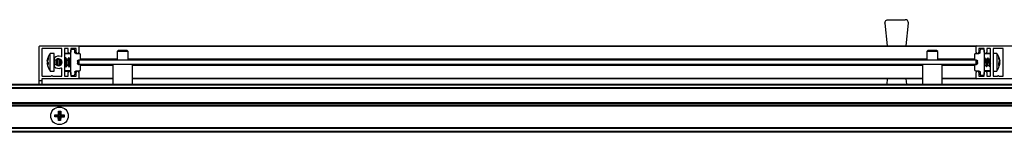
# Model space of a CAD drawing. Header units: millimetres. Extents: x 2639.88 to 2641.68, y 3747.53 to 3747.58.
# Tile 2 of 4: x 2640.32 to 2640.77, y 3747.53 to 3747.58. Entities that reach past the tile are written whole.
import ezdxf

# ---------------------------------------------------------------- set-up
doc = ezdxf.new("R2010")
doc.units = ezdxf.units.MM
doc.layers.add('SANINDUSA', color=3, linetype='Continuous')

msp = doc.modelspace()

# ---------------------------------------------------------------- linework, layer by layer
at = {"layer": 'SANINDUSA'}
for p, q in [((2640.720726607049, 3747.579910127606), (2640.72840976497, 3747.579910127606)), ((2640.719234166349, 3747.57826003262), (2640.719226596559, 3747.578410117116)), ((2640.719234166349, 3747.57826003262), (2640.72026502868, 3747.568010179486)), ((2640.728871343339, 3747.568010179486), (2640.72990220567, 3747.57826003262)), ((2640.333768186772, 3747.552010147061), (2640.333768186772, 3747.567710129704)), ((2640.33406817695, 3747.568010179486), (2640.351468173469, 3747.568010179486)), ((2640.334968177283, 3747.566710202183), (2640.334968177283, 3747.554310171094)), ((2640.343968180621, 3747.566810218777), (2640.335068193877, 3747.566810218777)), ((2640.344068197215, 3747.563368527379), (2640.344068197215, 3747.566710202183)), ((2640.345268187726, 3747.566710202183), (2640.345268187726, 3747.554310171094)), ((2640.346768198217, 3747.566810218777), (2640.345368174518, 3747.566810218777)), ((2640.346868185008, 3747.565110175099), (2640.346868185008, 3747.566710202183)), ((2640.348068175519, 3747.566710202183), (2640.348068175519, 3747.565110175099)), ((2640.348068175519, 3747.566510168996), (2640.349476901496, 3747.566485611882)), ((2640.350468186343, 3747.566810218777), (2640.348168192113, 3747.566810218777)), ((2640.350568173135, 3747.565110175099), (2640.350568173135, 3747.566710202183)), ((2640.351768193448, 3747.568010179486), (2640.760768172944, 3747.568010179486)), ((2640.351768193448, 3747.568010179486), (2640.351768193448, 3747.567710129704)), ((2640.760768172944, 3747.567710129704), (2640.351768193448, 3747.567710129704)), ((2640.351768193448, 3747.567710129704), (2640.351768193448, 3747.565110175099)), ((2640.760768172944, 3747.567710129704), (2640.760768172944, 3747.568010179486)), ((2640.760768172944, 3747.565110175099), (2640.760768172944, 3747.567710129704)), ((2640.761068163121, 3747.568010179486), (2640.778468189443, 3747.568010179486)), ((2640.761968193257, 3747.566710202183), (2640.761968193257, 3747.565110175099)), ((2640.764368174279, 3747.566810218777), (2640.762068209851, 3747.566810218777)), ((2640.764468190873, 3747.566510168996), (2640.763059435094, 3747.566485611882)), ((2640.764468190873, 3747.565110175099), (2640.764468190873, 3747.566710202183)), ((2640.765668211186, 3747.566710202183), (2640.765668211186, 3747.565110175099)), ((2640.767168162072, 3747.566810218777), (2640.765768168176, 3747.566810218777)), ((2640.767268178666, 3747.554310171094), (2640.767268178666, 3747.566710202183)), ((2640.768468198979, 3747.566710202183), (2640.768468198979, 3747.554310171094)), ((2640.77306818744, 3747.566810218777), (2640.768568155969, 3747.566810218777)), ((2640.773168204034, 3747.554310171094), (2640.773168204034, 3747.566710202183)), ((2640.337403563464, 3747.561167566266), (2640.337737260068, 3747.562696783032)), ((2640.337737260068, 3747.56246217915), (2640.337403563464, 3747.560904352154)), ((2640.337737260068, 3747.561964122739), (2640.337403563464, 3747.560635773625)), ((2640.337737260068, 3747.562696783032), (2640.337737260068, 3747.56246217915)), ((2640.337737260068, 3747.562526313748), (2640.337737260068, 3747.561964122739)), ((2640.338725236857, 3747.564448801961), (2640.338462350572, 3747.564107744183)), ((2640.340458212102, 3747.564510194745), (2640.338734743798, 3747.564510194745)), ((2640.338734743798, 3747.556510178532), (2640.338734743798, 3747.564510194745)), ((2640.340458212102, 3747.556510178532), (2640.340458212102, 3747.564510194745)), ((2640.342067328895, 3747.561917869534), (2640.342014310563, 3747.562011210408)), ((2640.342703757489, 3747.561970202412), (2640.342037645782, 3747.561970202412)), ((2640.342629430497, 3747.562108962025), (2640.342577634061, 3747.561970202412)), ((2640.342737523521, 3747.562101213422), (2640.342676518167, 3747.561970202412)), ((2640.342758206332, 3747.561919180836), (2640.342703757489, 3747.561955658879)), ((2640.348068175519, 3747.564310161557), (2640.345268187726, 3747.564310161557)), ((2640.345503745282, 3747.561970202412), (2640.345268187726, 3747.561970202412)), ((2640.348068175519, 3747.564510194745), (2640.345468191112, 3747.564510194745)), ((2640.345728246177, 3747.56251081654), (2640.345476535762, 3747.561970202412)), ((2640.345558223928, 3747.561919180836), (2640.345503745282, 3747.561955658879)), ((2640.346267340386, 3747.561917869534), (2640.345925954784, 3747.562518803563)), ((2640.346903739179, 3747.561970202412), (2640.346237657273, 3747.561970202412)), ((2640.347128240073, 3747.56251081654), (2640.346876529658, 3747.561970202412)), ((2640.346958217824, 3747.561919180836), (2640.346903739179, 3747.561955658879)), ((2640.347667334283, 3747.561917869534), (2640.34732594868, 3747.562518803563)), ((2640.348068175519, 3747.561970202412), (2640.34763765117, 3747.561970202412)), ((2640.348068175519, 3747.555010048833), (2640.348068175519, 3747.566010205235)), ((2640.349968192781, 3747.565001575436), (2640.349968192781, 3747.565985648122)), ((2640.350459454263, 3747.564501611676), (2640.351976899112, 3747.564475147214)), ((2640.351768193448, 3747.565110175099), (2640.351768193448, 3747.564478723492)), ((2640.35246798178, 3747.562010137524), (2640.369268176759, 3747.562010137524)), ((2640.352468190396, 3747.562024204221), (2640.352468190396, 3747.563975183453)), ((2640.369768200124, 3747.565910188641), (2640.369268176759, 3747.565410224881)), ((2640.369268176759, 3747.565410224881), (2640.369268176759, 3747.561510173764)), ((2640.37426817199, 3747.565410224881), (2640.369268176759, 3747.565410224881)), ((2640.373768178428, 3747.565910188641), (2640.369768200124, 3747.565910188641)), ((2640.37426817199, 3747.565410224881), (2640.373768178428, 3747.565910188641)), ((2640.37426817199, 3747.561510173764), (2640.37426817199, 3747.565410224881)), ((2640.37426817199, 3747.562010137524), (2640.738268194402, 3747.562010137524)), ((2640.738768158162, 3747.565910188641), (2640.738268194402, 3747.565410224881)), ((2640.738268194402, 3747.565410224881), (2640.738268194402, 3747.561510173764)), ((2640.743268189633, 3747.565410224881), (2640.738268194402, 3747.565410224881)), ((2640.742768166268, 3747.565910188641), (2640.738768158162, 3747.565910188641)), ((2640.743268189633, 3747.565410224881), (2640.742768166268, 3747.565910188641)), ((2640.743268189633, 3747.561510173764), (2640.743268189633, 3747.565410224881)), ((2640.743268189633, 3747.562010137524), (2640.76006835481, 3747.562010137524)), ((2640.760068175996, 3747.563975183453), (2640.760068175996, 3747.562024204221)), ((2640.760559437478, 3747.564475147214), (2640.762076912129, 3747.564501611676)), ((2640.760768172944, 3747.565110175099), (2640.760768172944, 3747.564478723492)), ((2640.762568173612, 3747.565001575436), (2640.762568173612, 3747.565985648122)), ((2640.764468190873, 3747.566010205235), (2640.764468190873, 3747.555010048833)), ((2640.767068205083, 3747.564510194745), (2640.764468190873, 3747.564510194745)), ((2640.767268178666, 3747.564310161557), (2640.764468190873, 3747.564310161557)), ((2640.764716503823, 3747.562573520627), (2640.764468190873, 3747.562245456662)), ((2640.764971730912, 3747.561949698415), (2640.764749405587, 3747.562568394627)), ((2640.765686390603, 3747.561970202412), (2640.764957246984, 3747.561970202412)), ((2640.766116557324, 3747.562573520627), (2640.765680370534, 3747.56199738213)), ((2640.766371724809, 3747.561949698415), (2640.766149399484, 3747.562568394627)), ((2640.7670863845, 3747.561970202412), (2640.76635724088, 3747.561970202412)), ((2640.767268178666, 3747.562245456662), (2640.767080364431, 3747.56199738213)), ((2640.770191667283, 3747.564510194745), (2640.768468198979, 3747.564510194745)), ((2640.770191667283, 3747.564510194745), (2640.770191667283, 3747.558910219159)), ((2640.771189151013, 3747.562272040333), (2640.771189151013, 3747.56265851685)), ((2640.771189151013, 3747.56265851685), (2640.771522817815, 3747.561223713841)), ((2640.771522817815, 3747.560790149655), (2640.771189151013, 3747.562272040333)), ((2640.771455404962, 3747.561512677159), (2640.771379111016, 3747.561841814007)), ((2640.337403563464, 3747.560904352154), (2640.337737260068, 3747.560461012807)), ((2640.337403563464, 3747.560635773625), (2640.337525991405, 3747.560278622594)), ((2640.337403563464, 3747.560116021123), (2640.337737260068, 3747.560559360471)), ((2640.337403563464, 3747.560384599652), (2640.337474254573, 3747.560387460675)), ((2640.337737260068, 3747.560158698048), (2640.337403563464, 3747.560116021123)), ((2640.337457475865, 3747.559864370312), (2640.337403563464, 3747.560116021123)), ((2640.337403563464, 3747.559852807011), (2640.337737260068, 3747.559924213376)), ((2640.337403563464, 3747.559852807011), (2640.337737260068, 3747.558323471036)), ((2640.337737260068, 3747.559523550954), (2640.337403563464, 3747.559852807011)), ((2640.337737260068, 3747.560461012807), (2640.337737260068, 3747.559523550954)), ((2640.340458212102, 3747.558850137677), (2640.340460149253, 3747.558877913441)), ((2640.340658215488, 3747.561663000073), (2640.340658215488, 3747.559357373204)), ((2640.342106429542, 3747.558978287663), (2640.342171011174, 3747.559117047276)), ((2640.34213989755, 3747.559050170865), (2640.342812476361, 3747.559050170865)), ((2640.342202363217, 3747.558952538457), (2640.342238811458, 3747.559050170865)), ((2640.342778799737, 3747.559050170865), (2640.34284466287, 3747.558934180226)), ((2640.344068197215, 3747.554310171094), (2640.344068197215, 3747.557651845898)), ((2640.345268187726, 3747.559050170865), (2640.345612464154, 3747.559050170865)), ((2640.34557878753, 3747.559050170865), (2640.34589049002, 3747.558501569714)), ((2640.346088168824, 3747.558509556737), (2640.346371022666, 3747.559117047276)), ((2640.346339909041, 3747.559050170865), (2640.347012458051, 3747.559050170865)), ((2640.346978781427, 3747.559050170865), (2640.347290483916, 3747.558501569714)), ((2640.347488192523, 3747.558509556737), (2640.347771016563, 3747.559117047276)), ((2640.347739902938, 3747.559050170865), (2640.348068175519, 3747.559050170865)), ((2640.351168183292, 3747.561018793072), (2640.351168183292, 3747.560001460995)), ((2640.351976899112, 3747.56152424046), (2640.351659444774, 3747.561518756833)), ((2640.351659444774, 3747.559501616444), (2640.351976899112, 3747.559496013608)), ((2640.351768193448, 3747.561472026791), (2640.351762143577, 3747.561520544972)), ((2640.351768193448, 3747.561510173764), (2640.351768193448, 3747.561520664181)), ((2640.760768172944, 3747.561510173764), (2640.351768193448, 3747.561510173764)), ((2640.351768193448, 3747.561510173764), (2640.351768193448, 3747.559510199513)), ((2640.760768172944, 3747.559510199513), (2640.351768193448, 3747.559510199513)), ((2640.351768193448, 3747.559499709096), (2640.351768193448, 3747.559510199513)), ((2640.367318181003, 3747.559010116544), (2640.35246798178, 3747.559010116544)), ((2640.352468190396, 3747.557045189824), (2640.352468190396, 3747.558996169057)), ((2640.367318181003, 3747.559510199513), (2640.367318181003, 3747.550610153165)), ((2640.376218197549, 3747.550610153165), (2640.376218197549, 3747.559510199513)), ((2640.736318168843, 3747.559010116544), (2640.376218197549, 3747.559010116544)), ((2640.736318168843, 3747.559510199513), (2640.736318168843, 3747.550610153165)), ((2640.745218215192, 3747.550610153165), (2640.745218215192, 3747.559510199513)), ((2640.76006835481, 3747.559010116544), (2640.745218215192, 3747.559010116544)), ((2640.760068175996, 3747.558996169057), (2640.760068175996, 3747.557045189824)), ((2640.760876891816, 3747.561518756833), (2640.760559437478, 3747.56152424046)), ((2640.760559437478, 3747.559496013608), (2640.760876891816, 3747.559501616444)), ((2640.760768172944, 3747.561520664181), (2640.760768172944, 3747.561510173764)), ((2640.760768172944, 3747.559510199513), (2640.760768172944, 3747.561510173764)), ((2640.760768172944, 3747.559510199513), (2640.760768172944, 3747.559499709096)), ((2640.761268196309, 3747.559952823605), (2640.761216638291, 3747.559644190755)), ((2640.761368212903, 3747.560001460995), (2640.761368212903, 3747.561018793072)), ((2640.764468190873, 3747.558907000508), (2640.764555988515, 3747.559022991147)), ((2640.764571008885, 3747.559050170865), (2640.765279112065, 3747.559050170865)), ((2640.765264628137, 3747.559070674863), (2640.765486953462, 3747.558451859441)), ((2640.765519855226, 3747.55844685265), (2640.765955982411, 3747.559022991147)), ((2640.765971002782, 3747.559050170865), (2640.766679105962, 3747.559050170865)), ((2640.766664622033, 3747.559070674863), (2640.766886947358, 3747.558451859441)), ((2640.766919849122, 3747.55844685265), (2640.767268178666, 3747.558907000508)), ((2640.770191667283, 3747.558910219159), (2640.770191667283, 3747.556510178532)), ((2640.771522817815, 3747.560225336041), (2640.771189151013, 3747.560905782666)), ((2640.771189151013, 3747.56009968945), (2640.771522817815, 3747.560790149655)), ((2640.771189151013, 3747.559214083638), (2640.771189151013, 3747.56009968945)), ((2640.771522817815, 3747.559796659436), (2640.771189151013, 3747.559874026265)), ((2640.771522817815, 3747.559796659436), (2640.771189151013, 3747.559214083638)), ((2640.771189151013, 3747.558739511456), (2640.771365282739, 3747.559523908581)), ((2640.771202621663, 3747.561147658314), (2640.771522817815, 3747.561221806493)), ((2640.771263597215, 3747.560253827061), (2640.771522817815, 3747.560230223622)), ((2640.771386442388, 3747.559210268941), (2640.771522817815, 3747.559796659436)), ((2640.771420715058, 3747.560785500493), (2640.771522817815, 3747.560795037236)), ((2640.771522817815, 3747.560230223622), (2640.771430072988, 3747.559818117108)), ((2640.771431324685, 3747.561202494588), (2640.771522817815, 3747.560795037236)), ((2640.771431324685, 3747.55981787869), (2640.771522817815, 3747.560225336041)), ((2640.334968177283, 3747.552910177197), (2640.334968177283, 3747.552010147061)), ((2640.335068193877, 3747.5542101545), (2640.339218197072, 3747.5542101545)), ((2640.351468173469, 3747.553010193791), (2640.335068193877, 3747.553010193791)), ((2640.338734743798, 3747.556510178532), (2640.340458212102, 3747.556510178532)), ((2640.339818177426, 3747.5542101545), (2640.343968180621, 3747.5542101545)), ((2640.345268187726, 3747.55671021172), (2640.348068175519, 3747.55671021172)), ((2640.345368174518, 3747.5542101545), (2640.346768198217, 3747.5542101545)), ((2640.345468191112, 3747.556510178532), (2640.348068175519, 3747.556510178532)), ((2640.346868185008, 3747.554310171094), (2640.346868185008, 3747.555910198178)), ((2640.348068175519, 3747.555910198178), (2640.348068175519, 3747.554310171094)), ((2640.348068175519, 3747.554510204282), (2640.349476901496, 3747.554534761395)), ((2640.348168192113, 3747.5542101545), (2640.350468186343, 3747.5542101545)), ((2640.349968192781, 3747.556018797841), (2640.349968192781, 3747.555034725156)), ((2640.351976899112, 3747.556545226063), (2640.350459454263, 3747.556518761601)), ((2640.350568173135, 3747.554310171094), (2640.350568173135, 3747.555910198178)), ((2640.351768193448, 3747.556541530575), (2640.351768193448, 3747.555910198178)), ((2640.351768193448, 3747.555910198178), (2640.351768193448, 3747.553310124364)), ((2640.351768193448, 3747.553310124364), (2640.351768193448, 3747.553010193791)), ((2640.351768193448, 3747.553310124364), (2640.367318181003, 3747.553310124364)), ((2640.367318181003, 3747.553010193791), (2640.351768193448, 3747.553010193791)), ((2640.376218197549, 3747.553310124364), (2640.736318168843, 3747.553310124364)), ((2640.736318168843, 3747.553010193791), (2640.376218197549, 3747.553010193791)), ((2640.72026502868, 3747.553010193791), (2640.720023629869, 3747.550610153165)), ((2640.72911274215, 3747.550610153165), (2640.728871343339, 3747.553010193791)), ((2640.745218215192, 3747.553310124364), (2640.760768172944, 3747.553310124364)), ((2640.760768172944, 3747.553010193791), (2640.745218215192, 3747.553010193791)), ((2640.762076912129, 3747.556518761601), (2640.760559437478, 3747.556545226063)), ((2640.760768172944, 3747.556541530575), (2640.760768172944, 3747.555910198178)), ((2640.760768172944, 3747.553310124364), (2640.760768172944, 3747.555910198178)), ((2640.760768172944, 3747.553010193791), (2640.760768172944, 3747.553310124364)), ((2640.778468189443, 3747.553010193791), (2640.761068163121, 3747.553010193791)), ((2640.761968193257, 3747.555910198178), (2640.761968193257, 3747.554310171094)), ((2640.762068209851, 3747.5542101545), (2640.764368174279, 3747.5542101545)), ((2640.762568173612, 3747.556018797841), (2640.762568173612, 3747.555034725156)), ((2640.764468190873, 3747.554510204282), (2640.763059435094, 3747.554534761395)), ((2640.764468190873, 3747.55671021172), (2640.767268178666, 3747.55671021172)), ((2640.764468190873, 3747.556510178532), (2640.767068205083, 3747.556510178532)), ((2640.764468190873, 3747.554310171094), (2640.764468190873, 3747.555910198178)), ((2640.765668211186, 3747.555910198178), (2640.765668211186, 3747.554310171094)), ((2640.765768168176, 3747.5542101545), (2640.767168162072, 3747.5542101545)), ((2640.768468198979, 3747.556510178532), (2640.770191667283, 3747.556510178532)), ((2640.768568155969, 3747.5542101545), (2640.770518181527, 3747.5542101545)), ((2640.771118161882, 3747.5542101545), (2640.77306818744, 3747.5542101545)), ((2639.924768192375, 3747.550610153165), (2641.632768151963, 3747.550610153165)), ((2639.924768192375, 3747.550310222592), (2641.632768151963, 3747.550310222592)), ((2641.632768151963, 3747.548910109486), (2639.924768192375, 3747.548910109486)), ((2641.632768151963, 3747.548610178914), (2639.924768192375, 3747.548610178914)), ((2641.632768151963, 3747.54851016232), (2639.924768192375, 3747.54851016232)), ((2640.334968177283, 3747.552010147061), (2640.333768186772, 3747.552010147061)), ((2640.333768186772, 3747.550610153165), (2640.333768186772, 3747.552010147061)), ((2640.334968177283, 3747.552010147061), (2640.334968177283, 3747.550610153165)), ((2639.924768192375, 3747.542210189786), (2641.632768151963, 3747.542210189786)), ((2639.924768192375, 3747.542110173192), (2641.632768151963, 3747.542110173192)), ((2639.924768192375, 3747.54181012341), (2641.632768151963, 3747.54181012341)), ((2641.632768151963, 3747.540910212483), (2639.924768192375, 3747.540910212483)), ((2641.632768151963, 3747.540610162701), (2639.924768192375, 3747.540610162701)), ((2641.632768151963, 3747.540510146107), (2639.924768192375, 3747.540510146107)), ((2640.339095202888, 3747.53711017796), (2640.339097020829, 3747.53711017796)), ((2640.339097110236, 3747.535110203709), (2640.339095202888, 3747.535110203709)), ((2640.339097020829, 3747.53711017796), (2640.339099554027, 3747.53711017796)), ((2640.339099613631, 3747.535110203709), (2640.339097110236, 3747.535110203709)), ((2640.339570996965, 3747.538094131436), (2640.339494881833, 3747.538094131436)), ((2640.34082469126, 3747.535675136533), (2640.340846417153, 3747.536641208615)), ((2640.341107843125, 3747.53594574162), (2640.34082469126, 3747.535675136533)), ((2640.34241413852, 3747.535580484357), (2640.34082469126, 3747.535675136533)), ((2640.340846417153, 3747.536641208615), (2640.34243851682, 3747.536664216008)), ((2640.340846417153, 3747.536641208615), (2640.34111714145, 3747.536357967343)), ((2640.34111714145, 3747.536357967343), (2640.341107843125, 3747.53594574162)), ((2640.342757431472, 3747.535908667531), (2640.341107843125, 3747.53594574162)), ((2640.34111714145, 3747.536357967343), (2640.342766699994, 3747.536320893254)), ((2640.342757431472, 3747.535908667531), (2640.34241413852, 3747.535580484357)), ((2640.342437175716, 3747.533988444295), (2640.34241413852, 3747.535580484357)), ((2640.34243851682, 3747.536664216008), (2640.342533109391, 3747.538253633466)), ((2640.34243851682, 3747.536664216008), (2640.342766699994, 3747.536320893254)), ((2640.342533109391, 3747.538253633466), (2640.342803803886, 3747.537970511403)), ((2640.342533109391, 3747.538253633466), (2640.343499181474, 3747.538231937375)), ((2640.342757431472, 3747.535908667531), (2640.342720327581, 3747.534259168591)), ((2640.342803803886, 3747.537970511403), (2640.342766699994, 3747.536320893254)), ((2640.343216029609, 3747.537961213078), (2640.342803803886, 3747.537970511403)), ((2640.343132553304, 3747.534249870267), (2640.343169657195, 3747.535899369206)), ((2640.343169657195, 3747.535899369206), (2640.343497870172, 3747.535556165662)), ((2640.343169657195, 3747.535899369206), (2640.344819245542, 3747.535862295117)), ((2640.343178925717, 3747.536311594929), (2640.343216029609, 3747.537961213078)), ((2640.343178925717, 3747.536311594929), (2640.343522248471, 3747.536639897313)), ((2640.343178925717, 3747.536311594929), (2640.344828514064, 3747.53627452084)), ((2640.343216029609, 3747.537961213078), (2640.343499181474, 3747.538231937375)), ((2640.343497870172, 3747.535556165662), (2640.343403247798, 3747.533966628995)), ((2640.345089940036, 3747.535579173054), (2640.343497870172, 3747.535556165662)), ((2640.343499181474, 3747.538231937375), (2640.343522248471, 3747.536639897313)), ((2640.343522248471, 3747.536639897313), (2640.345111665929, 3747.536545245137)), ((2640.344819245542, 3747.535862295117), (2640.344828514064, 3747.53627452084)), ((2640.345089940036, 3747.535579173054), (2640.344819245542, 3747.535862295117)), ((2640.344828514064, 3747.53627452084), (2640.345111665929, 3747.536545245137)), ((2640.345111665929, 3747.536545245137), (2640.345089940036, 3747.535579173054)), ((2640.346365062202, 3747.538094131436), (2640.346441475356, 3747.538094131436)), ((2640.34683677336, 3747.53711017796), (2640.346839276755, 3747.53711017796)), ((2640.346839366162, 3747.535110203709), (2640.346836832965, 3747.535110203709)), ((2640.346839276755, 3747.53711017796), (2640.346841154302, 3747.53711017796)), ((2640.346841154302, 3747.535110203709), (2640.346839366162, 3747.535110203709)), ((2639.924768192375, 3747.530710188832), (2641.632768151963, 3747.530710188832)), ((2641.632768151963, 3747.530610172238), (2639.924768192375, 3747.530610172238)), ((2640.33957132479, 3747.534126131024), (2640.339494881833, 3747.534126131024)), ((2640.342720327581, 3747.534259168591), (2640.342437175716, 3747.533988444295)), ((2640.343403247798, 3747.533966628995), (2640.342437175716, 3747.533988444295)), ((2640.342720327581, 3747.534259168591), (2640.343132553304, 3747.534249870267)), ((2640.343403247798, 3747.533966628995), (2640.343132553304, 3747.534249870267)), ((2640.346441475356, 3747.534126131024), (2640.346365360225, 3747.534126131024)), ((2641.632768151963, 3747.530310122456), (2639.924768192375, 3747.530310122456)), ((2641.632768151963, 3747.52891012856), (2639.924768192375, 3747.52891012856)), ((2641.632768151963, 3747.528610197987), (2639.924768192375, 3747.528610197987))]:
    msp.add_line(p, q, dxfattribs=at)
at = {"layer": 'SANINDUSA', "flags": 128}
for points in [[(2640.346253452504, 3747.560007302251), (2640.346227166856, 3747.560825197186), (2640.346152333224, 3747.561595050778), (2640.346040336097, 3747.562199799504), (2640.345908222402, 3747.562547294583), (2640.345776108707, 3747.5625847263), (2640.345728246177, 3747.56251081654)], [(2640.347653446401, 3747.560007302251), (2640.347627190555, 3747.560825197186), (2640.347552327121, 3747.561595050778), (2640.347440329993, 3747.562199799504), (2640.347308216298, 3747.562547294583), (2640.347176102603, 3747.5625847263), (2640.347128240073, 3747.56251081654)], [(2640.764716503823, 3747.562573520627), (2640.76473712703, 3747.562585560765), (2640.764763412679, 3747.562408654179), (2640.76473712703, 3747.561942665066), (2640.764662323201, 3747.561258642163), (2640.764550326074, 3747.560460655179), (2640.764468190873, 3747.559954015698)], [(2640.765665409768, 3747.561970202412), (2640.765694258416, 3747.562005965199), (2640.765712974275, 3747.561882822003), (2640.765694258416, 3747.561553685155), (2640.765640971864, 3747.561069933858), (2640.765561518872, 3747.560507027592), (2640.765468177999, 3747.559952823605)], [(2640.766116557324, 3747.562573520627), (2640.766137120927, 3747.562585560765), (2640.766163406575, 3747.562408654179), (2640.766137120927, 3747.561942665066), (2640.766062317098, 3747.561258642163), (2640.76595031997, 3747.560460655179), (2640.765818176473, 3747.55967017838), (2640.76568609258, 3747.559007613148), (2640.765574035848, 3747.558573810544), (2640.765499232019, 3747.558434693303), (2640.765486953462, 3747.558451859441)], [(2640.767065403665, 3747.561970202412), (2640.767094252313, 3747.562005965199), (2640.767112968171, 3747.561882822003), (2640.767094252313, 3747.561553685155), (2640.76704096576, 3747.561069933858), (2640.766961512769, 3747.560507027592), (2640.766868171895, 3747.559952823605)], [(2640.342002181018, 3747.559013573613), (2640.342027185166, 3747.559265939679), (2640.342053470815, 3747.560007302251)], [(2640.343417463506, 3747.559154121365), (2640.343427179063, 3747.559265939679), (2640.343453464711, 3747.560007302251)], [(2640.34589049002, 3747.558501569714), (2640.345908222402, 3747.558472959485), (2640.346040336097, 3747.558435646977), (2640.346152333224, 3747.558714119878), (2640.346227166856, 3747.559265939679), (2640.346253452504, 3747.560007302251)], [(2640.347290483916, 3747.558501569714), (2640.347308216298, 3747.558472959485), (2640.347440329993, 3747.558435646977), (2640.347552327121, 3747.558714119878), (2640.347627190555, 3747.559265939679), (2640.347653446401, 3747.560007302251)], [(2640.761368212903, 3747.560550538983), (2640.761361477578, 3747.560507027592), (2640.761268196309, 3747.559952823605)], [(2640.767268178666, 3747.559954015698), (2640.767218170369, 3747.55967017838), (2640.767086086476, 3747.559007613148), (2640.766974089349, 3747.558573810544), (2640.766899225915, 3747.558434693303), (2640.766886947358, 3747.558451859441)]]:
    msp.add_lwpolyline(points, dxfattribs=at)
at = {"layer": 'SANINDUSA'}
msp.add_circle((2640.342968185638, 3747.536110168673), 0.003999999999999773, dxfattribs=at)
for centre, radius, start, end in [((2640.728409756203, 3747.578410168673), 0.001500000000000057, 0, 90), ((2640.728409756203, 3747.578410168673), 0.001499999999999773, 354.2568061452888, 0), ((2640.334068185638, 3747.567710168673), 0.0003000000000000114, 90, 180), ((2640.335068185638, 3747.566710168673), 0.0001000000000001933, 90, 180), ((2640.343968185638, 3747.566710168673), 0.0001000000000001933, 0, 90), ((2640.345368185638, 3747.566710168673), 9.999999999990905e-05, 90, 180), ((2640.346768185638, 3747.566710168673), 9.999999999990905e-05, 0, 90), ((2640.348168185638, 3747.566710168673), 9.999999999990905e-05, 90, 180), ((2640.349468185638, 3747.565985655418), 0.0005000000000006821, 0, 88.99999999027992), ((2640.350468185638, 3747.566710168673), 0.0001000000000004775, 0, 90), ((2640.351468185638, 3747.567710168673), 0.0003000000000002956, 0, 90), ((2640.761068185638, 3747.567710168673), 0.0003000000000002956, 90, 180), ((2640.762068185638, 3747.566710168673), 9.999999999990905e-05, 90, 180), ((2640.763068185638, 3747.565985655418), 0.0005000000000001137, 91.0000000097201, 180), ((2640.764368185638, 3747.566710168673), 0.0001000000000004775, 0, 90), ((2640.765768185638, 3747.566710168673), 9.999999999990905e-05, 90, 180), ((2640.767168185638, 3747.566710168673), 9.999999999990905e-05, 0, 90), ((2640.768568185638, 3747.566710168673), 9.999999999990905e-05, 90, 180), ((2640.773068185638, 3747.566710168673), 0.0001000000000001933, 0, 90), ((2640.341058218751, 3747.562110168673), 0.0006000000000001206, 133.3417582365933, 313.3417582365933), ((2640.342568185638, 3747.560510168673), 0.00280000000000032, 67.22602758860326, 133.3417582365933), ((2640.342568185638, 3747.560510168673), 0.001599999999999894, 226.6582417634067, 133.3417582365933), ((2640.331231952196, 3747.560102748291), 0.01082193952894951, 359.494663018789, 9.886189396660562), ((2640.339379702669, 3747.560448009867), 0.003684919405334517, 337.7071651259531, 23.5307393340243), ((2640.332548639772, 3747.560098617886), 0.01090520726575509, 359.5202235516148, 9.688348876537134), ((2640.343768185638, 3747.563368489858), 0.0003000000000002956, 247.2260275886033, 0), ((2640.345468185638, 3747.564310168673), 0.0001999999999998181, 90, 180), ((2640.342179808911, 3747.56044804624), 0.003684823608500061, 337.7059431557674, 23.53077109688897), ((2640.347468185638, 3747.565110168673), 0.0006000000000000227, 180, 0), ((2640.343579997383, 3747.56044804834), 0.003684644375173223, 337.7047651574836, 23.53194909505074), ((2640.351168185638, 3747.565110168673), 0.0006000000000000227, 180, 0), ((2640.351968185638, 3747.563975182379), 0.0005000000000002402, 0, 88.99999999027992), ((2640.351968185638, 3747.562024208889), 0.0005000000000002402, 271.0000000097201, 0), ((2640.760568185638, 3747.563975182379), 0.000499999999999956, 91.0000000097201, 180), ((2640.760568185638, 3747.562024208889), 0.000499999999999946, 180, 268.9999999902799), ((2640.761368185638, 3747.565110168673), 0.0006000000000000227, 180, 0), ((2640.765068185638, 3747.565110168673), 0.0006000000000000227, 180, 0), ((2640.767068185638, 3747.564310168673), 0.0002000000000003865, 0, 90), ((2640.341058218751, 3747.558910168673), 0.0006000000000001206, 46.65824176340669, 226.6582417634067), ((2640.342568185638, 3747.560510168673), 0.002800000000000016, 226.6582417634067, 292.7739724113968), ((2640.334909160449, 3747.560242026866), 0.006700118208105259, 351.7787812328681, 12.23499156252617), ((2640.343768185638, 3747.557651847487), 0.0003000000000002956, 0, 112.7739724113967), ((2640.351968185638, 3747.558996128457), 0.0005000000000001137, 0, 88.99999999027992), ((2640.760568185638, 3747.558996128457), 0.0005000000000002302, 91.0000000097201, 180), ((2640.761059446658, 3747.560333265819), 0.003733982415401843, 339.4572952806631, 353.3333109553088), ((2640.762459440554, 3747.560333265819), 0.003733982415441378, 339.4572952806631, 353.3333109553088), ((2640.335068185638, 3747.554310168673), 0.0001000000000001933, 180, 270), ((2640.335068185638, 3747.552910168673), 9.999999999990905e-05, 90, 180), ((2640.339518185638, 3747.554085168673), 0.0003250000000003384, 22.61986493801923, 157.3801350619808), ((2640.343968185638, 3747.554310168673), 0.0001000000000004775, 270, 0), ((2640.345468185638, 3747.556710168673), 0.0001999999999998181, 180, 270), ((2640.345368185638, 3747.554310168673), 9.999999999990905e-05, 180, 270), ((2640.346768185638, 3747.554310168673), 9.999999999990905e-05, 270, 0), ((2640.347468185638, 3747.555910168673), 0.0006000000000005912, 0, 180), ((2640.348168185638, 3747.554310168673), 9.999999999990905e-05, 180, 270), ((2640.349468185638, 3747.555034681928), 0.0005000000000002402, 271.0000000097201, 0), ((2640.350468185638, 3747.554310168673), 0.0001000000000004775, 270, 0), ((2640.351168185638, 3747.555910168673), 0.0006000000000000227, 0, 180), ((2640.351468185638, 3747.553310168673), 0.0002999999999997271, 270, 0), ((2640.351968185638, 3747.557045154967), 0.0005000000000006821, 271.0000000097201, 0), ((2640.760568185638, 3747.557045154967), 0.000499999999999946, 180, 268.9999999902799), ((2640.761368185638, 3747.555910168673), 0.0006000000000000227, 0, 180), ((2640.761068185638, 3747.553310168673), 0.0003000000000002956, 180, 270), ((2640.762068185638, 3747.554310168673), 9.999999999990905e-05, 180, 270), ((2640.763068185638, 3747.555034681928), 0.0005000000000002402, 180, 268.9999999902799), ((2640.764368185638, 3747.554310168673), 0.0001000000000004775, 270, 0), ((2640.765068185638, 3747.555910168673), 0.0006000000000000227, 0, 180), ((2640.765768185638, 3747.554310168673), 9.999999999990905e-05, 180, 270), ((2640.767068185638, 3747.556710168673), 0.0002000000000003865, 270, 0), ((2640.767168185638, 3747.554310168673), 9.999999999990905e-05, 270, 0), ((2640.768568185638, 3747.554310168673), 9.999999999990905e-05, 180, 270), ((2640.770818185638, 3747.554085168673), 0.0003250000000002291, 22.61986493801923, 157.3801350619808), ((2640.773068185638, 3747.554310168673), 0.0001000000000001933, 270, 0)]:
    msp.add_arc(centre, radius, start, end, dxfattribs=at)
for centre, major_axis, ratio, start_param, end_param in [((2640.342753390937, 3747.560510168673), (-6.065627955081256e-05, 0.001459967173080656), 0.1614091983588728, 3.134886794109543, 6.011414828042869), ((2640.345553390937, 3747.560510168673), (-6.065627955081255e-05, 0.001459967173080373), 0.1614091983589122, 3.134886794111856, 6.011414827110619), ((2640.346953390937, 3747.560510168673), (-6.065627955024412e-05, 0.001459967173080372), 0.1614091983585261, 3.134886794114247, 6.011414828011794), ((2640.765463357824, 3747.560510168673), (0.0002239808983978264, 0.001459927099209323), 0.06513900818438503, 4.330714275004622, 6.293178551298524), ((2640.766863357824, 3747.560510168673), (0.000223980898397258, 0.001459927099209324), 0.06513900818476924, 4.330714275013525, 6.293178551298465), ((2640.341353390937, 3747.560510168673), (-6.065627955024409e-05, 0.001459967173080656), 0.1614091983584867, 3.716953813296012, 5.610468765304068), ((2640.761263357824, 3747.560510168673), (0.000223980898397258, 0.001459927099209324), 0.06513900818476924, 4.33071427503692, 4.756250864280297)]:
    msp.add_ellipse(centre, major_axis=major_axis, ratio=ratio, start_param=start_param, end_param=end_param, dxfattribs=at)
for points, knots in [([(2640.719226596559, 3747.578410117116), (2640.719249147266, 3747.578606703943), (2640.719294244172, 3747.578999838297), (2640.719641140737, 3747.579495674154), (2640.720136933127, 3747.579842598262), (2640.720530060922, 3747.579887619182), (2640.720726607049, 3747.579910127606)], [0, 0, 0, 0, 0.2500311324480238, 0.5000122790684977, 0.7500287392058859, 1, 1, 1, 1]), ([(2640.338715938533, 3747.56444725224), (2640.338654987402, 3747.564379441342), (2640.338279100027, 3747.563961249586), (2640.33792287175, 3747.563295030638), (2640.337756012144, 3747.562675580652), (2640.337711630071, 3747.56251081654)], [0, 0, 0, 0, 0.1243873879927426, 0.7671005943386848, 1, 1, 1, 1]), ([(2640.3378249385, 3747.562899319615), (2640.337805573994, 3747.562864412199), (2640.33776365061, 3747.562788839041), (2640.3377464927, 3747.562704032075), (2640.337737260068, 3747.562658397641)], [0, 0, 0, 0, 0.4619022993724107, 1, 1, 1, 1]), ([(2640.342162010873, 3747.559121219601), (2640.342171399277, 3747.559135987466), (2640.342201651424, 3747.55918357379), (2640.34223795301, 3747.5594331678), (2640.342262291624, 3747.55978570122), (2640.34226862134, 3747.56017689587), (2640.342260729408, 3747.560591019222), (2640.342232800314, 3747.56105214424), (2640.34218457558, 3747.561474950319), (2640.342124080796, 3747.561791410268), (2640.342079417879, 3747.561887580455), (2640.342058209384, 3747.561933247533)], [0, 0, 0, 0, 0.05771003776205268, 0.1859584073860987, 0.3130075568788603, 0.3996904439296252, 0.5061820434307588, 0.6317374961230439, 0.7578164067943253, 0.8849974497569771, 0.9999999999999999, 0.9999999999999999, 0.9999999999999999, 0.9999999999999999]), ([(2640.346361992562, 3747.559121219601), (2640.346371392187, 3747.559135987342), (2640.346401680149, 3747.559183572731), (2640.346437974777, 3747.559433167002), (2640.346462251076, 3747.559785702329), (2640.346468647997, 3747.560176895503), (2640.346460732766, 3747.560591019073), (2640.346432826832, 3747.561052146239), (2640.346384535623, 3747.561474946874), (2640.346324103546, 3747.561791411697), (2640.346279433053, 3747.561887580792), (2640.346258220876, 3747.561933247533)], [0, 0, 0, 0, 0.05771095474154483, 0.1859592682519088, 0.3130079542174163, 0.3996909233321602, 0.5061824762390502, 0.63173787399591, 0.7578174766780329, 0.8849975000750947, 1, 1, 1, 1]), ([(2640.347761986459, 3747.559121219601), (2640.347771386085, 3747.559135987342), (2640.347801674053, 3747.559183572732), (2640.347837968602, 3747.559433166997), (2640.347862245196, 3747.559785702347), (2640.347868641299, 3747.560176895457), (2640.347860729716, 3747.560591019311), (2640.347832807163, 3747.561052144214), (2640.347784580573, 3747.561474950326), (2640.347724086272, 3747.561791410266), (2640.347679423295, 3747.561887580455), (2640.347658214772, 3747.561933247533)], [0, 0, 0, 0, 0.05771094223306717, 0.1859592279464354, 0.3130078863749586, 0.3996908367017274, 0.5061823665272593, 0.6317377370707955, 0.7578165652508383, 0.8849975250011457, 0.9999999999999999, 0.9999999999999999, 0.9999999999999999, 0.9999999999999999]), ([(2640.350111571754, 3747.564651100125), (2640.350069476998, 3747.564703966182), (2640.34998745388, 3747.56480697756), (2640.349974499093, 3747.564937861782), (2640.349968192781, 3747.565001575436)], [0, 0, 0, 0, 0.5132059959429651, 0.9999999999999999, 0.9999999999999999, 0.9999999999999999, 0.9999999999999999]), ([(2640.350459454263, 3747.564501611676), (2640.350427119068, 3747.564503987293), (2640.350362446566, 3747.564508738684), (2640.350269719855, 3747.564539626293), (2640.350183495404, 3747.564585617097), (2640.350135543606, 3747.564629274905), (2640.350111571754, 3747.564651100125)], [0, 0, 0, 0, 0.2499970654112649, 0.5000104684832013, 0.750047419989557, 1, 1, 1, 1]), ([(2640.762424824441, 3747.564651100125), (2640.762400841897, 3747.564629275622), (2640.762352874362, 3747.56458562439), (2640.762266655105, 3747.564539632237), (2640.76217393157, 3747.564508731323), (2640.762109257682, 3747.564503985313), (2640.762076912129, 3747.564501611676)], [0, 0, 0, 0, 0.249995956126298, 0.50001740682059, 0.7499421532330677, 0.9999999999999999, 0.9999999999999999, 0.9999999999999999, 0.9999999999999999]), ([(2640.762568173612, 3747.565001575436), (2640.762561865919, 3747.564937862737), (2640.762548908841, 3747.564806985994), (2640.762466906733, 3747.564703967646), (2640.762424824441, 3747.564651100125)], [0, 0, 0, 0, 0.4868145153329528, 0.9999999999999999, 0.9999999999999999, 0.9999999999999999, 0.9999999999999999]), ([(2640.764965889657, 3747.561947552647), (2640.76496781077, 3747.561948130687), (2640.764976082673, 3747.561950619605), (2640.764977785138, 3747.561845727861), (2640.764970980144, 3747.561636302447), (2640.764942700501, 3747.561275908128), (2640.764894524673, 3747.56081655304), (2640.764834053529, 3747.560332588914), (2640.764789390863, 3747.560039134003), (2640.76476818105, 3747.559899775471)], [0, 0, 0, 0, 0.03675626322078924, 0.1582646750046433, 0.3075754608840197, 0.4836201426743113, 0.6604221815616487, 0.8387382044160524, 1, 1, 1, 1]), ([(2640.766365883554, 3747.561947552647), (2640.766367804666, 3747.561948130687), (2640.766376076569, 3747.561950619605), (2640.766377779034, 3747.561845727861), (2640.76637097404, 3747.561636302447), (2640.766342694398, 3747.561275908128), (2640.76629451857, 3747.56081655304), (2640.766234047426, 3747.560332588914), (2640.766189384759, 3747.560039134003), (2640.766168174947, 3747.559899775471)], [0, 0, 0, 0, 0.03675626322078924, 0.1582646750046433, 0.3075754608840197, 0.4836201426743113, 0.6604221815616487, 0.8387382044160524, 1, 1, 1, 1]), ([(2640.770472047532, 3747.564059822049), (2640.770408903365, 3747.564194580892), (2640.770336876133, 3747.564348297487), (2640.77021933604, 3747.564467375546), (2640.77020483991, 3747.564482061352)], [0, 0, 0, 0, 0.8766707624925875, 1, 1, 1, 1]), ([(2640.771401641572, 3747.561803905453), (2640.771379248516, 3747.561962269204), (2640.771293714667, 3747.562567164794), (2640.770899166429, 3747.563488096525), (2640.770422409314, 3747.564156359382), (2640.770207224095, 3747.564457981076)], [0, 0, 0, 0, 0.1628854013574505, 0.6221667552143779, 1, 1, 1, 1]), ([(2640.337460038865, 3747.559591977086), (2640.337494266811, 3747.559272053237), (2640.337547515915, 3747.558774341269), (2640.337762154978, 3747.558325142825), (2640.337838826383, 3747.558164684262)], [0, 0, 0, 0, 0.6427891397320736, 1, 1, 1, 1]), ([(2640.337774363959, 3747.558326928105), (2640.337875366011, 3747.558029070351), (2640.338091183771, 3747.557392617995), (2640.338503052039, 3747.556860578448), (2640.338722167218, 3747.556577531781)], [0, 0, 0, 0, 0.4679969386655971, 1, 1, 1, 1]), ([(2640.343616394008, 3747.559336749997), (2640.343622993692, 3747.559371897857), (2640.343645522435, 3747.559491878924), (2640.343661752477, 3747.55979015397), (2640.343668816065, 3747.560175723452), (2640.34366062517, 3747.560591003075), (2640.343632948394, 3747.561054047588), (2640.343584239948, 3747.561467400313), (2640.343542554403, 3747.561715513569), (2640.343518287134, 3747.561777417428), (2640.343517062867, 3747.561780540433)], [0, 0, 0, 0, 0.0694042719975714, 0.2369190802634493, 0.3512109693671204, 0.4916207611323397, 0.6571655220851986, 0.8234020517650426, 0.9910907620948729, 1, 1, 1, 1]), ([(2640.351168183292, 3747.561018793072), (2640.351174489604, 3747.561082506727), (2640.351187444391, 3747.561213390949), (2640.351269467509, 3747.561316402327), (2640.351311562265, 3747.561369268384)], [0, 0, 0, 0, 0.4867940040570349, 0.9999999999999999, 0.9999999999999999, 0.9999999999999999, 0.9999999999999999]), ([(2640.351311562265, 3747.559651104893), (2640.351269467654, 3747.559703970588), (2640.3511874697, 3747.55980695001), (2640.351174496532, 3747.559937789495), (2640.351168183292, 3747.560001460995)], [0, 0, 0, 0, 0.5133617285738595, 1, 1, 1, 1]), ([(2640.351311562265, 3747.561369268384), (2640.351335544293, 3747.561391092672), (2640.351383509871, 3747.561434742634), (2640.3514697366, 3747.561480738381), (2640.351562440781, 3747.561511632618), (2640.35162710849, 3747.561516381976), (2640.351659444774, 3747.561518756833)], [0, 0, 0, 0, 0.2500174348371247, 0.5000507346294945, 0.7500065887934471, 1, 1, 1, 1]), ([(2640.351659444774, 3747.559501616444), (2640.35162710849, 3747.559503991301), (2640.351562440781, 3747.559508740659), (2640.3514697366, 3747.559539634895), (2640.351383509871, 3747.559585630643), (2640.351335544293, 3747.559629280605), (2640.351311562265, 3747.559651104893)], [0, 0, 0, 0, 0.249993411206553, 0.4999492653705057, 0.7499825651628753, 1, 1, 1, 1]), ([(2640.760876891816, 3747.561518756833), (2640.760909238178, 3747.561516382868), (2640.760973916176, 3747.561511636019), (2640.761066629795, 3747.561480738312), (2640.761152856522, 3747.561434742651), (2640.7612008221, 3747.561391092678), (2640.761224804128, 3747.561369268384)], [0, 0, 0, 0, 0.2500506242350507, 0.4999874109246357, 0.7500016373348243, 1, 1, 1, 1]), ([(2640.761224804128, 3747.559651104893), (2640.7612008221, 3747.559629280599), (2640.761152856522, 3747.559585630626), (2640.761066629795, 3747.559539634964), (2640.760973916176, 3747.559508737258), (2640.760909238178, 3747.559503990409), (2640.760876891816, 3747.559501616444)], [0, 0, 0, 0, 0.2499983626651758, 0.5000125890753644, 0.7499493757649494, 1, 1, 1, 1]), ([(2640.761224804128, 3747.561369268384), (2640.761266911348, 3747.561316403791), (2640.761348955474, 3747.561213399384), (2640.761361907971, 3747.561082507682), (2640.761368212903, 3747.561018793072)], [0, 0, 0, 0, 0.5132265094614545, 1, 1, 1, 1]), ([(2640.761368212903, 3747.560001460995), (2640.761361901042, 3747.55993778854), (2640.761348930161, 3747.559806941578), (2640.761266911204, 3747.559703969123), (2640.761224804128, 3747.559651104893)], [0, 0, 0, 0, 0.4866177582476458, 0.9999999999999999, 0.9999999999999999, 0.9999999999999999, 0.9999999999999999]), ([(2640.765468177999, 3747.559952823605), (2640.765444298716, 3747.559805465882), (2640.765396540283, 3747.559510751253), (2640.765335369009, 3747.559209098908), (2640.76529417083, 3747.559052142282), (2640.765282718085, 3747.559066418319), (2640.765279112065, 3747.559070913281)], [0, 0, 0, 0, 0.2898739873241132, 0.5797463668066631, 0.8676786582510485, 0.9999999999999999, 0.9999999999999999, 0.9999999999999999, 0.9999999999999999]), ([(2640.766868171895, 3747.559952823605), (2640.766844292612, 3747.559805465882), (2640.766796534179, 3747.559510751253), (2640.766735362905, 3747.559209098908), (2640.766694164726, 3747.559052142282), (2640.766682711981, 3747.559066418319), (2640.766679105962, 3747.559070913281)], [0, 0, 0, 0, 0.2898739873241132, 0.5797463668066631, 0.8676786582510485, 0.9999999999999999, 0.9999999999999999, 0.9999999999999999, 0.9999999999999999]), ([(2640.770183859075, 3747.556547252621), (2640.770310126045, 3747.556701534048), (2640.770707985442, 3747.557187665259), (2640.771150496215, 3747.558087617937), (2640.771330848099, 3747.55885403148), (2640.771412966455, 3747.559202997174)], [0, 0, 0, 0, 0.2020603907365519, 0.636679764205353, 1, 1, 1, 1]), ([(2640.771248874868, 3747.558600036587), (2640.771302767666, 3747.55872250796), (2640.771388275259, 3747.558916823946), (2640.771407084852, 3747.559127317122), (2640.771414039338, 3747.559205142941)], [0, 0, 0, 0, 0.6302691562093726, 1, 1, 1, 1]), ([(2640.349968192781, 3747.556018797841), (2640.349974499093, 3747.556082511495), (2640.34998745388, 3747.556213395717), (2640.350069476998, 3747.556316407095), (2640.350111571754, 3747.556369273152)], [0, 0, 0, 0, 0.4867940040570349, 0.9999999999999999, 0.9999999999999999, 0.9999999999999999, 0.9999999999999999]), ([(2640.350111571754, 3747.556369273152), (2640.350135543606, 3747.556391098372), (2640.350183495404, 3747.55643475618), (2640.350269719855, 3747.556480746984), (2640.350362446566, 3747.556511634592), (2640.350427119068, 3747.556516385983), (2640.350459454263, 3747.556518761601)], [0, 0, 0, 0, 0.2499525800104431, 0.4999895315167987, 0.7500029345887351, 1, 1, 1, 1]), ([(2640.762076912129, 3747.556518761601), (2640.762109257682, 3747.556516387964), (2640.76217393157, 3747.556511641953), (2640.762266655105, 3747.55648074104), (2640.762352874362, 3747.556434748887), (2640.762400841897, 3747.556391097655), (2640.762424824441, 3747.556369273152)], [0, 0, 0, 0, 0.2500578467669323, 0.4999825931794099, 0.7500040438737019, 0.9999999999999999, 0.9999999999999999, 0.9999999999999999, 0.9999999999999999]), ([(2640.762424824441, 3747.556369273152), (2640.762466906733, 3747.556316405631), (2640.762548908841, 3747.556213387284), (2640.762561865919, 3747.556082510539), (2640.762568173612, 3747.556018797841)], [0, 0, 0, 0, 0.513185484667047, 0.9999999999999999, 0.9999999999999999, 0.9999999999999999, 0.9999999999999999])]:
    msp.add_open_spline(points, degree=3, knots=knots, dxfattribs=at)

doc.saveas('drawing.dxf')
